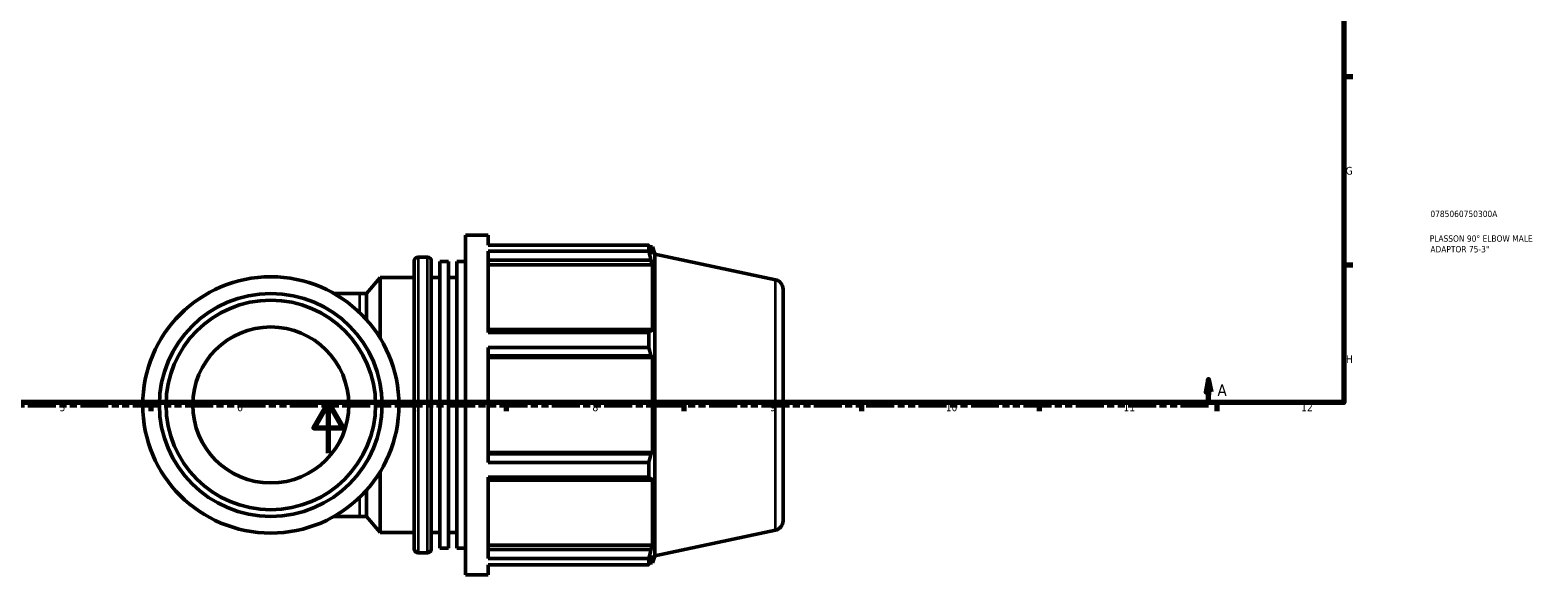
# Model space of a CAD drawing. Header units: millimetres. Extents: x 0 to 954, y -444 to 777.
# Tile 3 of 6: x 303 to 897, y -48 to 167. Entities that reach past the tile are written whole.
import ezdxf

# ---------------------------------------------------------------- set-up
doc = ezdxf.new("R2010")
doc.units = ezdxf.units.MM
doc.linetypes.add('DOUBLE_DASH_CHAIN', pattern=[1.2403, 0.6614, -0.0827, 0.1654, -0.0827, 0.1654, -0.0827])
for name, color, linetype, lineweight in [('Border (ANSI)', 7, 'Continuous', 70), ('Section Line (ANSI)', 7, 'DOUBLE_DASH_CHAIN', 70), ('Title (ISO)', 7, 'Continuous', 50), ('Visible (ANSI)', 7, 'Continuous', 50), ('Visible Narrow (ANSI)', 7, 'Continuous', 35)]:
    doc.layers.add(name, color=color, linetype=linetype, lineweight=lineweight)
doc.styles.add('Label Text (ANSI)', font='tahoma.ttf')
doc.styles.add('Note Text (ANSI)', font='tahoma.ttf')
doc.styles.add('Note Text (ISO)', font='tahoma.ttf')

# ---------------------------------------------------------------- blocks, each defined once
blk = doc.blocks.new('Borders Default Border')
at = {"layer": 'Border (ANSI)'}
for p, q in [((821, 148.5), (824.45, 148.5)), ((821, 74.25), (824.45, 74.25)), ((350.42, 20), (350.42, 16.55)), ((490.58, 20), (490.58, 16.55)), ((560.67, 20), (560.67, 16.55)), ((630.75, 20), (630.75, 16.55)), ((700.83, 20), (700.83, 16.55)), ((770.92, 20), (770.92, 16.55))]:
    blk.add_line(p, q, dxfattribs=at)
at = {"layer": 'Border (ANSI)', "flags": 128}
for points in [[(20, 20), (20, 574), (821, 574), (821, 20), (20, 20)], [(420.5, 0), (420.5, 20), (414.73, 10), (426.27, 10), (420.5, 20)]]:
    blk.add_lwpolyline(points, dxfattribs=at)
at = {"layer": 'Border (ANSI)', "attachment_point": 7, "style": 'Note Text (ANSI)'}
for s, insert, char_height in [('G', (821.66, 109.79), 3.05), ('H', (821.81, 35.6), 3.05), ('5', (314.48, 16.49), 3.05), ('6', (384.49, 16.49), 3.05), ('7', (454.6, 16.55), 3.05), ('8', (524.63, 16.48), 3.05), ('9', (594.7, 16.49), 3.05), ('10', (663.96, 16.49), 3.048), ('11', (734.04, 16.55), 3.048), ('12', (804.13, 16.55), 3.048)]:
    blk.add_mtext(s, dxfattribs=dict(at, insert=insert, char_height=char_height))
blk = doc.blocks.new('Title Blocks ISO')
at = {"layer": 'Title (ISO)', "color": 232, "true_color": 0xca0064, "style": 'Note Text (ISO)'}
for tag, p in [('PART_NUMBER_001', (34.08, 73.13)), ('DESCRIPTION_001', (33.84, 63.4)), ('DESCRIPTION_002', (34.09, 59.18))]:
    blk.add_attdef(tag, p, '', height=2.5, dxfattribs=at)
blk = doc.blocks.new('2dTransSection0')
at = {"layer": 'Section Line (ANSI)', "linetype": 'Continuous'}
for p, q in [((260.7, 29.03), (259.7, 24.03)), ((259.7, 24.03), (261.7, 24.03)), ((260.7, 24.03), (260.7, 29.03)), ((261.7, 24.03), (260.7, 29.03)), ((260.7, 19.03), (260.7, 24.03)), ((767.64, 29.03), (766.64, 24.03)), ((766.64, 24.03), (768.64, 24.03)), ((767.64, 24.03), (767.64, 29.03)), ((768.64, 24.03), (767.64, 29.03)), ((767.64, 19.03), (767.64, 24.03)), ((260.7, 19.03), (271.76, 19.03)), ((756.58, 19.03), (767.64, 19.03))]:
    blk.add_line(p, q, dxfattribs=at)
at = {"layer": 'Section Line (ANSI)', "linetype": 'DOUBLE_DASH_CHAIN', "ltscale": 16.658636}
blk.add_line((260.7, 19.03), (767.64, 19.03), dxfattribs=at)
at = {"layer": 'Section Line (ANSI)', "linetype": 'Continuous', "flags": 128}
for points in [[(261.7, 24.03), (260.7, 29.03), (259.7, 24.03), (261.7, 24.03)], [(768.64, 24.03), (767.64, 29.03), (766.64, 24.03), (768.64, 24.03)]]:
    blk.add_lwpolyline(points, dxfattribs=at)
at = {"layer": 'Section Line (ANSI)'}
for points in [[(261.7, 24.03), (260.7, 29.03), (259.7, 24.03), (261.7, 24.03)], [(768.64, 24.03), (767.64, 29.03), (766.64, 24.03), (768.64, 24.03)]]:
    blk.add_solid(points, dxfattribs=at)
at = {"layer": 'Section Line (ANSI)', "char_height": 4.57, "attachment_point": 7, "style": 'Label Text (ANSI)'}
for insert in [(253.34, 22.53), (771.11, 22.53)]:
    blk.add_mtext('A', dxfattribs=dict(at, insert=insert))

msp = doc.modelspace()

# ---------------------------------------------------------------- linework, layer by layer
at = {"layer": 'Visible (ANSI)'}
for p, q in [((474.554, -47.971), (474.554, 86.029)), ((474.554, 86.029), (483.487, 86.029)), ((483.487, 82.071), (483.487, 86.029)), ((455.854, 77.319), (459.587, 77.319)), ((483.487, 82.071), (546.852, 82.071)), ((483.487, 47.564), (483.487, 79.648)), ((546.852, 79.648), (483.487, 79.648)), ((546.852, 79.648), (546.852, 82.071)), ((547.231, 81.339), (548.376, 81.339)), ((548.376, 78.455), (547.723, 80.372)), ((548.376, 78.455), (548.376, 81.339)), ((549.294, 78.513), (548.376, 81.339)), ((549.294, -40.455), (549.294, 78.513)), ((596.824, 68.41), (549.294, 78.513)), ((454.354, -37.761), (454.354, 75.819)), ((461.087, 75.819), (461.087, -37.761)), ((464.454, -37.513), (464.454, 75.57)), ((464.454, 75.57), (467.821, 75.57)), ((467.821, -37.513), (467.821, 75.57)), ((471.187, -37.513), (471.187, 75.57)), ((471.187, 75.57), (474.554, 75.57)), ((483.487, 76.081), (547.723, 76.081)), ((483.487, 74.298), (548.376, 74.298)), ((547.723, 76.081), (548.376, 74.298)), ((548.376, 47.8), (548.376, 74.298)), ((435.594, 62.971), (440.887, 69.279)), ((440.887, 45.422), (440.887, 69.279)), ((440.887, 69.279), (454.354, 69.279)), ((461.087, 69.279), (464.454, 69.279)), ((467.821, 69.279), (471.187, 69.279)), ((432.948, 62.971), (422.748, 62.971)), ((432.948, 62.971), (435.594, 62.971)), ((435.594, 52.566), (435.594, 62.971)), ((599.794, 64.742), (599.794, -26.685)), ((547.723, 48.728), (483.487, 48.728)), ((548.376, 47.8), (547.723, 48.728)), ((483.487, 47.564), (546.852, 47.564)), ((483.487, -3.658), (483.487, 41.715)), ((546.852, 41.715), (483.487, 41.715)), ((546.852, 41.715), (546.852, 47.564)), ((483.487, 38.37), (547.723, 38.37)), ((483.487, 37.766), (548.376, 37.766)), ((547.723, 38.37), (548.376, 37.766)), ((548.376, 0.292), (548.376, 37.766)), ((483.487, 0.292), (548.376, 0.292)), ((548.376, 0.292), (547.723, -0.313)), ((547.723, -0.313), (483.487, -0.313)), ((483.487, -3.658), (546.852, -3.658)), ((546.852, -9.507), (546.852, -3.658)), ((440.887, -31.221), (440.887, -7.364)), ((483.487, -41.591), (483.487, -9.507)), ((546.852, -9.507), (483.487, -9.507)), ((483.487, -10.671), (547.723, -10.671)), ((547.723, -10.671), (548.376, -9.743)), ((548.376, -36.241), (548.376, -9.743)), ((435.594, -24.913), (435.594, -14.509)), ((422.748, -24.913), (432.948, -24.913)), ((432.948, -24.913), (435.594, -24.913)), ((435.594, -24.913), (440.887, -31.221)), ((440.887, -31.221), (454.354, -31.221)), ((461.087, -31.221), (464.454, -31.221)), ((467.821, -31.221), (471.187, -31.221)), ((596.824, -30.353), (549.294, -40.455)), ((455.854, -39.261), (459.587, -39.261)), ((464.454, -37.513), (467.821, -37.513)), ((471.187, -37.513), (474.554, -37.513)), ((483.487, -36.241), (548.376, -36.241)), ((547.723, -38.024), (483.487, -38.024)), ((483.487, -41.591), (546.852, -41.591)), ((546.852, -44.013), (546.852, -41.591)), ((548.376, -36.241), (547.723, -38.024)), ((547.723, -42.314), (548.376, -40.397)), ((548.376, -43.281), (548.376, -40.397)), ((549.294, -40.455), (548.376, -43.281)), ((483.487, -47.971), (483.487, -44.013)), ((546.852, -44.013), (483.487, -44.013)), ((547.231, -43.281), (548.376, -43.281)), ((474.554, -47.971), (483.487, -47.971))]:
    msp.add_line(p, q, dxfattribs=at)
for radius in [50.533, 43.942, 41.305, 30.759]:
    msp.add_circle((397.794, 19.029), radius, dxfattribs=at)
for centre, radius, start, end in [((455.854, 75.819), 1.5, 90, 180), ((459.587, 75.819), 1.5, 0, 90), ((596.044, 64.742), 3.75, 0, 78), ((596.044, -26.685), 3.75, 282, 0), ((455.854, -37.761), 1.5, 180, 270), ((459.587, -37.761), 1.5, 270, 0)]:
    msp.add_arc(centre, radius, start, end, dxfattribs=at)
for points, weights in [([(546.852, 82.071), (547.305, 81.204), (547.723, 80.372)], [1, 1.00124414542, 1.00167147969]), ([(547.723, 76.081), (547.305, 77.828), (546.852, 79.648)], [1.00167147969, 1.00124414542, 1]), ([(546.852, 47.564), (547.305, 48.158), (547.723, 48.728)], [1, 1.00124414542, 1.00167147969]), ([(547.723, 38.37), (547.305, 40.009), (546.852, 41.715)], [1.00167147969, 1.00124414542, 1]), ([(546.852, -3.658), (547.305, -1.951), (547.723, -0.313)], [1, 1.00124414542, 1.00167147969]), ([(547.723, -10.671), (547.305, -10.101), (546.852, -9.507)], [1.00167147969, 1.00124414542, 1]), ([(546.852, -41.591), (547.305, -39.771), (547.723, -38.024)], [1, 1.00124414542, 1.00167147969]), ([(547.723, -42.314), (547.305, -43.147), (546.852, -44.013)], [1.00167147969, 1.00124414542, 1])]:
    msp.add_rational_spline(points, weights, degree=2, dxfattribs=at)
at = {"layer": 'Visible Narrow (ANSI)'}
for p, q in [((455.854, 76.601), (455.854, -38.544)), ((459.587, -38.544), (459.587, 76.601)), ((596.824, -29.745), (596.824, 67.802)), ((432.948, 56.056), (432.948, 62.951)), ((432.948, -24.894), (432.948, -17.998))]:
    msp.add_line(p, q, dxfattribs=at)

# ---------------------------------------------------------------- block references
msp.add_blockref('Borders Default Border', (0, 0))
msp.add_blockref('Title Blocks ISO', (821, 20)).add_auto_attribs({'PART_NUMBER_001': '0785060750300A', 'DESCRIPTION_001': 'PLASSON 90° ELBOW MALE', 'DESCRIPTION_002': 'ADAPTOR 75-3"'})
at = {"layer": 'Section Line (ANSI)'}
msp.add_blockref('2dTransSection0', (0, 0), dxfattribs=at)

doc.saveas('drawing.dxf')
